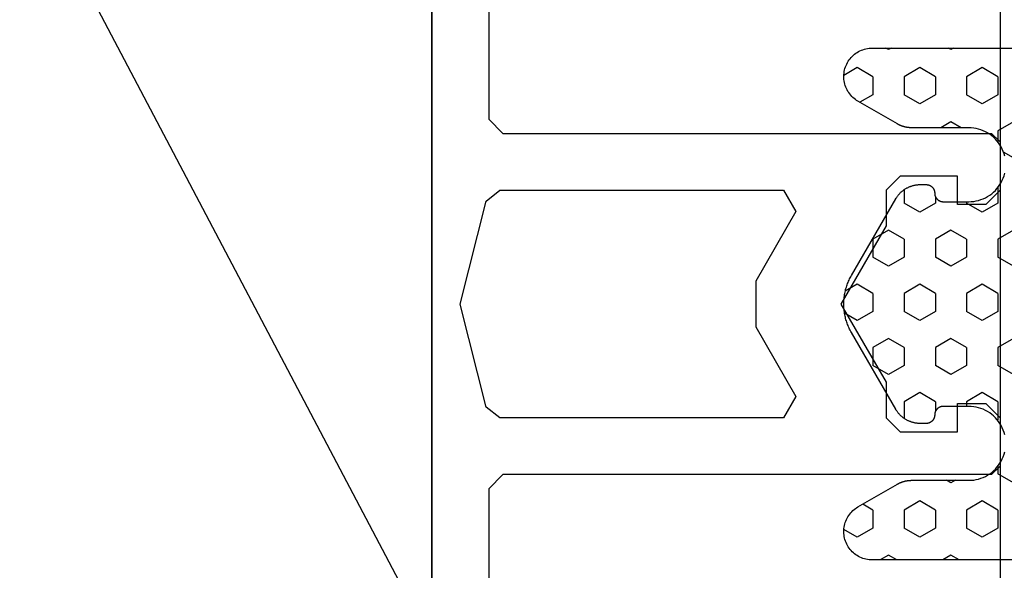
# Model space of a CAD drawing. Extents: x 4615668 to 9294084, y 5325188 to 10688993.
# Tile 247 of 256: x 4639510.43 to 4639513.9, y 5327419.52 to 5327421.46. Entities that reach past the tile are written whole.
import ezdxf

# ---------------------------------------------------------------- set-up
doc = ezdxf.new("R2010")
doc.units = 0
doc.header["$MEASUREMENT"] = 0
doc.layers.add('A_wymiary', color=152, linetype='Continuous', lineweight=5)
doc.layers.add('K-OPISY', color=252, linetype='Continuous', lineweight=15)
doc.layers.add('CrossSectionsProfils', color=7, linetype='Continuous')
doc.layers.add('DIM', color=7, linetype='Continuous')
doc.styles.add('Arial Narrow 20', font='arial.ttf', dxfattribs={"height": 20})
doc.styles.add('Simplex', font='simplex.shx')
doc.dimstyles.new('1do100 ok', dxfattribs={"dimscale": 0.5, "dimtxt": 12, "dimasz": 25, "dimexe": 20, "dimexo": 0, "dimgap": 5, "dimtad": 1, "dimdec": 0, "dimzin": 9, "dimtxsty": 'Arial Narrow 20', "dimblk": 'ARCHTICK', "dimcen": 3, "dimdle": 20, "dimclrd": 256, "dimclre": 256, "dimclrt": 256, "dimadec": 0, "dimazin": 2, "dimtfac": 1, "dimtdec": 0, "dimtix": 1, "dimtmove": 2, "dimatfit": 3, "dimldrblk": 'NONE', "dimfxl": 0, "dimtvp": 1, "dimtolj": 1, "dimtzin": 0, "dimlwd": 5, "dimlwe": 5, "dimarcsym": 0})
doc.dimstyles.new('1do50', dxfattribs={"dimscale": 5, "dimtxt": 2.5, "dimasz": 2.5, "dimexe": 2.5, "dimexo": 0.5, "dimgap": 1, "dimtad": 1, "dimdec": 1, "dimrnd": 0.5, "dimzin": 12, "dimdsep": 46, "dimtxsty": 'Simplex', "dimblk": 'OBLIQUE', "dimcen": 0.5, "dimdle": 2.5, "dimclrd": 256, "dimclre": 256, "dimclrt": 256, "dimadec": 1, "dimazin": 3, "dimtfac": 1, "dimtdec": 1, "dimtix": 1, "dimtmove": 0, "dimatfit": 3, "dimfxl": 0, "dimtolj": 1, "dimtzin": 0, "dimarcsym": 0})

# ---------------------------------------------------------------- blocks, each defined once
blk = doc.blocks.new('K43_2153_X', base_point=(858.06159, 1427.40338))
at = {"layer": 'CrossSectionsProfils', "flags": 128}
for points in [[(856.05942, 1441.40326), (856.05942, 1433.90338), (855.55942, 1433.40338), (838.36159, 1433.40338), (838.06159, 1433.10338), (838.06159, 1431.40338), (838.56159, 1430.90338), (839.56159, 1430.90338), (839.56159, 1431.90338), (841.57195, 1431.90338), (842.07195, 1431.40338), (842.07195, 1430.15338), (843.65967, 1427.40338), (842.07195, 1424.65338), (842.07195, 1423.40338), (841.57195, 1422.90338), (839.56159, 1422.90338), (839.56159, 1423.90338), (838.56159, 1423.90338), (838.06159, 1423.40338), (838.06159, 1421.70338), (838.36159, 1421.40338), (855.55942, 1421.40338), (856.05942, 1420.90338), (856.05942, 1413.40349)], [(858.05942, 1450.00358), (858.05942, 1404.80317), (858.35942, 1404.50317), (933.85942, 1404.50317)], [(855.66903, 1431.40338), (845.68039, 1431.40338), (845.24738, 1430.65338), (846.65967, 1428.20722), (846.65967, 1426.59953), (845.24738, 1424.15338), (845.68039, 1423.40338), (855.66903, 1423.40338), (856.1541, 1423.78211), (857.0594, 1427.40338), (856.1541, 1431.02464), (855.66903, 1431.40338)]]:
    blk.add_lwpolyline(points, dxfattribs=at)
blk = doc.blocks.new('Hatch84418', base_point=(6053.053, 1361.842))
at = {"layer": 'CrossSectionsProfils'}
for p, q in [((6439.74, 1346.868), (6440.013, 1347.341)), ((6447.36, 1346.868), (6447.603, 1347.29)), ((6448.63, 1346.868), (6448.372, 1347.315)), ((6456.25, 1346.868), (6455.978, 1347.339)), ((6440.058, 1346.318), (6439.74, 1346.868)), ((6440.692, 1346.318), (6440.957, 1346.777)), ((6447.677, 1346.318), (6447.36, 1346.868)), ((6448.312, 1346.318), (6448.63, 1346.868)), ((6455.298, 1346.318), (6455.091, 1346.676)), ((6455.933, 1346.318), (6456.25, 1346.868)), ((6440.057, 1346.318), (6440.692, 1346.318)), ((6445.455, 1345.768), (6445.772, 1346.318)), ((6445.772, 1346.318), (6446.407, 1346.318)), ((6446.725, 1345.768), (6446.408, 1346.318)), ((6447.677, 1346.318), (6448.312, 1346.318)), ((6449.265, 1345.768), (6449.583, 1346.318)), ((6449.583, 1346.318), (6450.217, 1346.318)), ((6450.535, 1345.768), (6450.217, 1346.318)), ((6455.297, 1346.318), (6455.932, 1346.318)), ((6439.105, 1345.768), (6439.053, 1345.858)), ((6456.885, 1345.768), (6457.053, 1346.06)), ((6439.053, 1345.679), (6439.104, 1345.768)), ((6445.772, 1345.218), (6445.455, 1345.768)), ((6446.407, 1345.218), (6446.725, 1345.768)), ((6449.583, 1345.218), (6449.265, 1345.768)), ((6450.217, 1345.218), (6450.535, 1345.768)), ((6457.053, 1345.477), (6456.885, 1345.768)), ((6439.74, 1344.668), (6440.057, 1345.218)), ((6440.057, 1345.218), (6440.692, 1345.218)), ((6441.01, 1344.668), (6440.692, 1345.218)), ((6444.032, 1345.218), (6444.502, 1345.218)), ((6444.82, 1344.669), (6444.503, 1345.219)), ((6445.772, 1345.218), (6446.407, 1345.218)), ((6447.36, 1344.668), (6447.677, 1345.218)), ((6447.677, 1345.218), (6448.312, 1345.218)), ((6448.63, 1344.668), (6448.312, 1345.218)), ((6449.583, 1345.218), (6450.217, 1345.218)), ((6451.17, 1344.668), (6451.487, 1345.218)), ((6451.487, 1345.218), (6452.075, 1345.218)), ((6454.98, 1344.668), (6455.297, 1345.218)), ((6455.297, 1345.218), (6455.932, 1345.218)), ((6456.25, 1344.668), (6455.933, 1345.218)), ((6440.058, 1344.119), (6439.74, 1344.668)), ((6440.692, 1344.118), (6441.01, 1344.668)), ((6444.502, 1344.118), (6444.82, 1344.668)), ((6447.678, 1344.118), (6447.36, 1344.668)), ((6448.312, 1344.118), (6448.63, 1344.668)), ((6451.487, 1344.118), (6451.17, 1344.668)), ((6455.297, 1344.118), (6454.98, 1344.668)), ((6455.933, 1344.118), (6456.25, 1344.668)), ((6440.057, 1344.118), (6440.692, 1344.118)), ((6444.27, 1344.118), (6444.502, 1344.118)), ((6445.455, 1343.569), (6445.772, 1344.119)), ((6445.772, 1344.118), (6446.407, 1344.118)), ((6446.725, 1343.568), (6446.407, 1344.118)), ((6447.677, 1344.118), (6448.312, 1344.118)), ((6449.265, 1343.568), (6449.583, 1344.118)), ((6449.583, 1344.118), (6450.217, 1344.118)), ((6450.535, 1343.568), (6450.217, 1344.118)), ((6451.487, 1344.118), (6451.837, 1344.118)), ((6455.297, 1344.118), (6455.932, 1344.118)), ((6441.645, 1343.568), (6441.854, 1343.93)), ((6456.885, 1343.568), (6457.053, 1343.86)), ((6439.105, 1343.568), (6439.053, 1343.658)), ((6439.053, 1343.479), (6439.105, 1343.568)), ((6441.854, 1343.208), (6441.645, 1343.569)), ((6445.773, 1343.019), (6445.455, 1343.569)), ((6446.407, 1343.018), (6446.725, 1343.568)), ((6449.583, 1343.019), (6449.265, 1343.568)), ((6450.217, 1343.018), (6450.535, 1343.568)), ((6454.345, 1343.568), (6454.253, 1343.727)), ((6454.253, 1343.41), (6454.345, 1343.568)), ((6457.053, 1343.277), (6456.885, 1343.568)), ((6439.74, 1342.469), (6440.057, 1343.019)), ((6440.057, 1343.018), (6440.692, 1343.018)), ((6441.01, 1342.469), (6440.692, 1343.019)), ((6444.454, 1343.018), (6444.502, 1343.018)), ((6444.82, 1342.469), (6444.503, 1343.019)), ((6445.772, 1343.018), (6446.407, 1343.018)), ((6447.36, 1342.469), (6447.677, 1343.018)), ((6447.677, 1343.018), (6448.312, 1343.018)), ((6448.63, 1342.469), (6448.312, 1343.018)), ((6449.583, 1343.018), (6450.217, 1343.018)), ((6451.17, 1342.468), (6451.487, 1343.018)), ((6451.487, 1343.018), (6451.654, 1343.018)), ((6454.98, 1342.468), (6455.297, 1343.018)), ((6455.297, 1343.018), (6455.932, 1343.018)), ((6456.25, 1342.469), (6455.933, 1343.019)), ((6440.058, 1341.919), (6439.74, 1342.469)), ((6440.692, 1341.919), (6441.01, 1342.469)), ((6444.502, 1341.919), (6444.82, 1342.469)), ((6447.677, 1341.919), (6447.36, 1342.469)), ((6448.312, 1341.919), (6448.63, 1342.469)), ((6451.487, 1341.919), (6451.17, 1342.469)), ((6455.297, 1341.919), (6454.98, 1342.469)), ((6455.933, 1341.919), (6456.25, 1342.469)), ((6440.057, 1341.919), (6440.692, 1341.919)), ((6441.645, 1341.369), (6441.962, 1341.919)), ((6441.962, 1341.919), (6442.353, 1341.919)), ((6442.915, 1341.369), (6442.713, 1341.719)), ((6443.954, 1341.919), (6444.502, 1341.919)), ((6445.455, 1341.369), (6445.772, 1341.918)), ((6445.772, 1341.919), (6446.407, 1341.919)), ((6446.725, 1341.369), (6446.408, 1341.919)), ((6447.677, 1341.919), (6448.312, 1341.919)), ((6449.265, 1341.369), (6449.583, 1341.918)), ((6449.583, 1341.919), (6450.217, 1341.919)), ((6450.535, 1341.369), (6450.217, 1341.919)), ((6451.487, 1341.919), (6452.123, 1341.919)), ((6452.123, 1341.919), (6452.132, 1341.935)), ((6453.754, 1341.919), (6454.027, 1341.919)), ((6454.345, 1341.369), (6454.028, 1341.919)), ((6455.297, 1341.919), (6455.932, 1341.919))]:
    blk.add_line(p, q, dxfattribs=at)
blk = doc.blocks.new('121040', base_point=(6448.053, 1341.842))
at = {"layer": 'CrossSectionsProfils', "flags": 128}
for points in [[(6457.053, 1339.542), (6457.053, 1346.342), (6457.052, 1346.397), (6457.047, 1346.453), (6457.04, 1346.508), (6457.029, 1346.563), (6457.015, 1346.617), (6456.998, 1346.67), (6456.979, 1346.722), (6456.956, 1346.773), (6456.93, 1346.822), (6456.902, 1346.87), (6456.872, 1346.917), (6456.838, 1346.962), (6456.803, 1347.004), (6456.765, 1347.045), (6456.724, 1347.083), (6456.682, 1347.12), (6456.638, 1347.153), (6456.591, 1347.185), (6456.544, 1347.213), (6456.495, 1347.239), (6456.444, 1347.262), (6456.392, 1347.283), (6456.339, 1347.3), (6456.285, 1347.315), (6456.231, 1347.326), (6456.176, 1347.334), (6456.12, 1347.34), (6456.064, 1347.342), (6456.009, 1347.341), (6455.953, 1347.337), (6455.898, 1347.33), (6455.843, 1347.319), (6455.789, 1347.306), (6455.736, 1347.29), (6455.684, 1347.271), (6455.632, 1347.249), (6455.583, 1347.224), (6455.534, 1347.197), (6455.487, 1347.166), (6455.442, 1347.133), (6455.399, 1347.098), (6455.358, 1347.061), (6455.319, 1347.021), (6455.283, 1346.979), (6455.249, 1346.935), (6455.217, 1346.889), (6455.188, 1346.842), (6455.188, 1346.842), (6454.387, 1345.456), (6454.382, 1345.447), (6454.376, 1345.437), (6454.371, 1345.427), (6454.366, 1345.417), (6454.361, 1345.407), (6454.356, 1345.397), (6454.351, 1345.387), (6454.346, 1345.377), (6454.342, 1345.367), (6454.337, 1345.357), (6454.333, 1345.347), (6454.329, 1345.336), (6454.324, 1345.326), (6454.32, 1345.316), (6454.316, 1345.305), (6454.312, 1345.295), (6454.309, 1345.284), (6454.305, 1345.274), (6454.302, 1345.263), (6454.298, 1345.252), (6454.295, 1345.242), (6454.292, 1345.231), (6454.289, 1345.22), (6454.286, 1345.21), (6454.283, 1345.199), (6454.281, 1345.188), (6454.278, 1345.177), (6454.276, 1345.166), (6454.273, 1345.155), (6454.271, 1345.144), (6454.269, 1345.133), (6454.268, 1345.123), (6454.266, 1345.111), (6454.264, 1345.1), (6454.262, 1345.089), (6454.261, 1345.078), (6454.26, 1345.067), (6454.258, 1345.056), (6454.257, 1345.045), (6454.256, 1345.034), (6454.256, 1345.023), (6454.255, 1345.012), (6454.254, 1345.001), (6454.254, 1344.99), (6454.254, 1344.978), (6454.253, 1344.967), (6454.253, 1344.956), (6454.253, 1344.956), (6454.253, 1342.942), (6454.25, 1342.855), (6454.242, 1342.769), (6454.228, 1342.683), (6454.207, 1342.598), (6454.182, 1342.515), (6454.15, 1342.434), (6454.114, 1342.355), (6454.072, 1342.279), (6454.025, 1342.206), (6453.974, 1342.136), (6453.917, 1342.07), (6453.857, 1342.007), (6453.793, 1341.949), (6453.725, 1341.895), (6453.653, 1341.846), (6453.578, 1341.802), (6453.5, 1341.763), (6453.421, 1341.729), (6453.338, 1341.7), (6453.255, 1341.677)], [(6452.652, 1341.677), (6452.568, 1341.7), (6452.486, 1341.729), (6452.406, 1341.763), (6452.329, 1341.802), (6452.254, 1341.846), (6452.182, 1341.895), (6452.114, 1341.949), (6452.05, 1342.007), (6451.989, 1342.07), (6451.933, 1342.136), (6451.882, 1342.206), (6451.835, 1342.279), (6451.793, 1342.355), (6451.756, 1342.434), (6451.726, 1342.515), (6451.7, 1342.598), (6451.68, 1342.683), (6451.665, 1342.769), (6451.656, 1342.855), (6451.653, 1342.942), (6451.653, 1342.942), (6451.653, 1343.842), (6451.654, 1343.852), (6451.654, 1343.862), (6451.655, 1343.872), (6451.656, 1343.882), (6451.658, 1343.892), (6451.66, 1343.902), (6451.662, 1343.911), (6451.664, 1343.921), (6451.667, 1343.931), (6451.67, 1343.94), (6451.673, 1343.95), (6451.677, 1343.959), (6451.681, 1343.968), (6451.686, 1343.977), (6451.69, 1343.986), (6451.695, 1343.995), (6451.701, 1344.003), (6451.706, 1344.012), (6451.712, 1344.02), (6451.718, 1344.028), (6451.724, 1344.036), (6451.731, 1344.043), (6451.738, 1344.05), (6451.745, 1344.057), (6451.752, 1344.064), (6451.76, 1344.071), (6451.768, 1344.077), (6451.775, 1344.083), (6451.784, 1344.089), (6451.792, 1344.095), (6451.801, 1344.1), (6451.809, 1344.105), (6451.818, 1344.11), (6451.827, 1344.114), (6451.836, 1344.118), (6451.846, 1344.122), (6451.855, 1344.125), (6451.865, 1344.128), (6451.874, 1344.131), (6451.884, 1344.134), (6451.894, 1344.136), (6451.903, 1344.138), (6451.914, 1344.139), (6451.923, 1344.14), (6451.934, 1344.141), (6451.943, 1344.142), (6451.954, 1344.142), (6451.954, 1344.142), (6451.963, 1344.142), (6451.974, 1344.142), (6451.983, 1344.143), (6451.994, 1344.145), (6452.003, 1344.146), (6452.013, 1344.148), (6452.023, 1344.15), (6452.033, 1344.152), (6452.042, 1344.155), (6452.052, 1344.158), (6452.061, 1344.162), (6452.07, 1344.166), (6452.08, 1344.17), (6452.089, 1344.174), (6452.098, 1344.179), (6452.106, 1344.184), (6452.115, 1344.189), (6452.123, 1344.194), (6452.131, 1344.2), (6452.139, 1344.206), (6452.147, 1344.213), (6452.155, 1344.219), (6452.162, 1344.226), (6452.169, 1344.233), (6452.176, 1344.241), (6452.183, 1344.248), (6452.189, 1344.256), (6452.195, 1344.264), (6452.201, 1344.272), (6452.206, 1344.28), (6452.211, 1344.289), (6452.216, 1344.298), (6452.221, 1344.307), (6452.226, 1344.316), (6452.229, 1344.325), (6452.233, 1344.334), (6452.237, 1344.343), (6452.24, 1344.353), (6452.243, 1344.363), (6452.245, 1344.372), (6452.248, 1344.382), (6452.249, 1344.392), (6452.251, 1344.402), (6452.252, 1344.412), (6452.253, 1344.422), (6452.253, 1344.432), (6452.253, 1344.442), (6452.253, 1344.442), (6452.253, 1344.649), (6452.253, 1344.671), (6452.252, 1344.693), (6452.251, 1344.716), (6452.25, 1344.738), (6452.247, 1344.76), (6452.245, 1344.782), (6452.241, 1344.804), (6452.238, 1344.826), (6452.233, 1344.848), (6452.229, 1344.87), (6452.224, 1344.892), (6452.218, 1344.913), (6452.212, 1344.935), (6452.205, 1344.956), (6452.198, 1344.977), (6452.19, 1344.998), (6452.183, 1345.019), (6452.174, 1345.039), (6452.165, 1345.06), (6452.156, 1345.08), (6452.146, 1345.1), (6452.136, 1345.12), (6452.125, 1345.139), (6452.114, 1345.159), (6452.102, 1345.178), (6452.09, 1345.196), (6452.078, 1345.215), (6452.065, 1345.233), (6452.052, 1345.251), (6452.038, 1345.269), (6452.024, 1345.286), (6452.01, 1345.303), (6451.995, 1345.32), (6451.98, 1345.336), (6451.964, 1345.352), (6451.949, 1345.368), (6451.933, 1345.383), (6451.916, 1345.398), (6451.899, 1345.413), (6451.882, 1345.427), (6451.864, 1345.441), (6451.847, 1345.454), (6451.829, 1345.467), (6451.81, 1345.48), (6451.792, 1345.492), (6451.772, 1345.504), (6451.753, 1345.515), (6451.753, 1345.515), (6449.053, 1347.074), (6449.015, 1347.096), (6448.975, 1347.117), (6448.936, 1347.137), (6448.896, 1347.156), (6448.854, 1347.174), (6448.813, 1347.192), (6448.772, 1347.208), (6448.73, 1347.224), (6448.688, 1347.238), (6448.646, 1347.252), (6448.604, 1347.265), (6448.56, 1347.276), (6448.517, 1347.287), (6448.474, 1347.297), (6448.43, 1347.306), (6448.386, 1347.314), (6448.342, 1347.321), (6448.298, 1347.327), (6448.253, 1347.332), (6448.209, 1347.336), (6448.165, 1347.339), (6448.12, 1347.341), (6448.076, 1347.342), (6448.031, 1347.342), (6447.987, 1347.341), (6447.942, 1347.339), (6447.897, 1347.336), (6447.853, 1347.332), (6447.809, 1347.327), (6447.765, 1347.321), (6447.721, 1347.314), (6447.677, 1347.306), (6447.633, 1347.297), (6447.59, 1347.287), (6447.546, 1347.276), (6447.503, 1347.265), (6447.461, 1347.252), (6447.418, 1347.238), (6447.376, 1347.224), (6447.334, 1347.208), (6447.293, 1347.192), (6447.252, 1347.174), (6447.211, 1347.156), (6447.171, 1347.137), (6447.131, 1347.117), (6447.092, 1347.096), (6447.053, 1347.074), (6447.053, 1347.074), (6444.354, 1345.515), (6444.334, 1345.504), (6444.315, 1345.492), (6444.297, 1345.48), (6444.278, 1345.467), (6444.26, 1345.454), (6444.243, 1345.441), (6444.225, 1345.427), (6444.208, 1345.413), (6444.191, 1345.398), (6444.174, 1345.383), (6444.158, 1345.368), (6444.143, 1345.352), (6444.127, 1345.336), (6444.112, 1345.32), (6444.097, 1345.303), (6444.083, 1345.286), (6444.069, 1345.269), (6444.055, 1345.251), (6444.042, 1345.233), (6444.029, 1345.215), (6444.017, 1345.196), (6444.004, 1345.178), (6443.993, 1345.159), (6443.982, 1345.139), (6443.971, 1345.12), (6443.961, 1345.1), (6443.951, 1345.08), (6443.942, 1345.06), (6443.933, 1345.039), (6443.924, 1345.019), (6443.917, 1344.998), (6443.909, 1344.977), (6443.902, 1344.956), (6443.895, 1344.935), (6443.889, 1344.913), (6443.883, 1344.892), (6443.878, 1344.87), (6443.874, 1344.848), (6443.869, 1344.826), (6443.866, 1344.804), (6443.862, 1344.782), (6443.86, 1344.76), (6443.857, 1344.738), (6443.855, 1344.716), (6443.854, 1344.693), (6443.854, 1344.671), (6443.854, 1344.649), (6443.854, 1344.649), (6443.854, 1344.442), (6443.854, 1344.432), (6443.854, 1344.422), (6443.855, 1344.412), (6443.856, 1344.402), (6443.857, 1344.392), (6443.859, 1344.382), (6443.862, 1344.372), (6443.864, 1344.363), (6443.867, 1344.353), (6443.87, 1344.343), (6443.874, 1344.334), (6443.877, 1344.325), (6443.881, 1344.316), (6443.886, 1344.307), (6443.89, 1344.298), (6443.896, 1344.289), (6443.9, 1344.28), (6443.906, 1344.272), (6443.912, 1344.264), (6443.918, 1344.256), (6443.924, 1344.248), (6443.931, 1344.241), (6443.938, 1344.233), (6443.945, 1344.226), (6443.952, 1344.219), (6443.96, 1344.213), (6443.967, 1344.206), (6443.976, 1344.2), (6443.984, 1344.194), (6443.992, 1344.189), (6444, 1344.184), (6444.009, 1344.179), (6444.018, 1344.174), (6444.027, 1344.17), (6444.036, 1344.166), (6444.045, 1344.162), (6444.055, 1344.158), (6444.064, 1344.155), (6444.074, 1344.152), (6444.084, 1344.15), (6444.094, 1344.148), (6444.104, 1344.146), (6444.113, 1344.145), (6444.124, 1344.143), (6444.133, 1344.142), (6444.144, 1344.142), (6444.153, 1344.142), (6444.153, 1344.142), (6444.164, 1344.142), (6444.173, 1344.141), (6444.184, 1344.14), (6444.193, 1344.139), (6444.203, 1344.138), (6444.213, 1344.136), (6444.223, 1344.134), (6444.233, 1344.131), (6444.242, 1344.128), (6444.252, 1344.125), (6444.261, 1344.122), (6444.271, 1344.118), (6444.28, 1344.114), (6444.289, 1344.11), (6444.297, 1344.105), (6444.306, 1344.1), (6444.315, 1344.095), (6444.323, 1344.089), (6444.332, 1344.083), (6444.339, 1344.077), (6444.347, 1344.071), (6444.354, 1344.064), (6444.362, 1344.057), (6444.369, 1344.05), (6444.376, 1344.043), (6444.382, 1344.036), (6444.389, 1344.028), (6444.395, 1344.02), (6444.401, 1344.012), (6444.406, 1344.003), (6444.412, 1343.995), (6444.417, 1343.986), (6444.421, 1343.977), (6444.426, 1343.968), (6444.43, 1343.959), (6444.434, 1343.95), (6444.437, 1343.94), (6444.44, 1343.931), (6444.443, 1343.921), (6444.445, 1343.911), (6444.447, 1343.902), (6444.449, 1343.892), (6444.451, 1343.882), (6444.452, 1343.872), (6444.453, 1343.862), (6444.453, 1343.852), (6444.454, 1343.842), (6444.454, 1343.842), (6444.454, 1342.942), (6444.451, 1342.855), (6444.442, 1342.769), (6444.427, 1342.683), (6444.407, 1342.598), (6444.381, 1342.515), (6444.35, 1342.434), (6444.313, 1342.355), (6444.272, 1342.279), (6444.225, 1342.206), (6444.174, 1342.136), (6444.118, 1342.07), (6444.057, 1342.007), (6443.993, 1341.949), (6443.925, 1341.895), (6443.853, 1341.846), (6443.778, 1341.802), (6443.701, 1341.763), (6443.621, 1341.729), (6443.539, 1341.7), (6443.455, 1341.677)], [(6442.852, 1341.677), (6442.768, 1341.7), (6442.686, 1341.729), (6442.606, 1341.763), (6442.529, 1341.802), (6442.454, 1341.846), (6442.382, 1341.895), (6442.314, 1341.949), (6442.25, 1342.007), (6442.189, 1342.07), (6442.133, 1342.136), (6442.082, 1342.206), (6442.035, 1342.279), (6441.993, 1342.355), (6441.957, 1342.434), (6441.925, 1342.515), (6441.899, 1342.598), (6441.879, 1342.683), (6441.865, 1342.769), (6441.856, 1342.855), (6441.854, 1342.942), (6441.854, 1342.942), (6441.854, 1344.956), (6441.854, 1344.967), (6441.853, 1344.978), (6441.853, 1344.99), (6441.853, 1345.001), (6441.852, 1345.012), (6441.851, 1345.023), (6441.851, 1345.034), (6441.85, 1345.045), (6441.849, 1345.056), (6441.847, 1345.067), (6441.846, 1345.078), (6441.845, 1345.089), (6441.843, 1345.1), (6441.841, 1345.111), (6441.839, 1345.123), (6441.837, 1345.133), (6441.835, 1345.144), (6441.833, 1345.155), (6441.831, 1345.166), (6441.829, 1345.177), (6441.826, 1345.188), (6441.824, 1345.199), (6441.821, 1345.21), (6441.818, 1345.22), (6441.815, 1345.231), (6441.812, 1345.242), (6441.809, 1345.252), (6441.805, 1345.263), (6441.802, 1345.274), (6441.798, 1345.284), (6441.794, 1345.295), (6441.791, 1345.305), (6441.787, 1345.316), (6441.783, 1345.326), (6441.778, 1345.336), (6441.774, 1345.347), (6441.77, 1345.357), (6441.765, 1345.367), (6441.761, 1345.377), (6441.756, 1345.387), (6441.751, 1345.397), (6441.746, 1345.407), (6441.741, 1345.417), (6441.736, 1345.427), (6441.73, 1345.437), (6441.725, 1345.447), (6441.719, 1345.456), (6441.719, 1345.456), (6440.919, 1346.842), (6440.89, 1346.889), (6440.858, 1346.935), (6440.824, 1346.979), (6440.788, 1347.021), (6440.749, 1347.061), (6440.708, 1347.098), (6440.665, 1347.133), (6440.619, 1347.166), (6440.573, 1347.197), (6440.524, 1347.224), (6440.474, 1347.249), (6440.423, 1347.271), (6440.371, 1347.29), (6440.317, 1347.306), (6440.264, 1347.319), (6440.209, 1347.33), (6440.153, 1347.337), (6440.098, 1347.341), (6440.042, 1347.342), (6439.987, 1347.34), (6439.931, 1347.334), (6439.876, 1347.326), (6439.822, 1347.315), (6439.768, 1347.3), (6439.715, 1347.283), (6439.663, 1347.262), (6439.612, 1347.239), (6439.563, 1347.213), (6439.515, 1347.185), (6439.469, 1347.153), (6439.425, 1347.12), (6439.383, 1347.083), (6439.342, 1347.045), (6439.304, 1347.004), (6439.269, 1346.962), (6439.235, 1346.917), (6439.205, 1346.87), (6439.176, 1346.822), (6439.151, 1346.773), (6439.128, 1346.722), (6439.109, 1346.67), (6439.092, 1346.617), (6439.078, 1346.563), (6439.067, 1346.508), (6439.06, 1346.453), (6439.055, 1346.397), (6439.053, 1346.342), (6439.053, 1346.342), (6439.053, 1339.542)]]:
    blk.add_lwpolyline(points, dxfattribs=at)
at = {"layer": 'CrossSectionsProfils'}
blk.add_blockref('Hatch84418', (6053.053, 1361.842), dxfattribs=at)
blk = doc.blocks.new('G$CF6DD062E')
at = {"layer": 'A_wymiary', "ltscale": 40}
for points in [[(847.156, 635.317), (762.156, 635.317), (762.156, 6965.317), (847.156, 6965.317)], [(847.156, 6965.317), (867.156, 6965.317), (867.156, 635.317), (847.156, 635.317)]]:
    blk.add_lwpolyline(points, close=True, dxfattribs=at)
blk.add_lwpolyline([(762.156, 6965.317), (762.156, 635.317), (762.156, 295.317), (831.627, 295.317), (831.627, 606.915, 0.029325), (831.405, 607.609), (826.869, 612.145, -0.198912), (825.698, 614.973), (825.697, 635.316), (828.697, 635.317), (828.695, 616.317, 0.414258), (829.695, 615.317), (830.698, 615.317, 0.444219), (831.656, 616.317), (831.656, 635.317), (831.656, 635.317), (867.156, 635.317), (867.156, 6965.317)], format="xyb", close=True, dxfattribs=at)
at = {"layer": 'CrossSectionsProfils', "ltscale": 40}
blk.add_lwpolyline([(831.625, 295.317), (762.156, 295.317), (762.156, 6965.317), (847.155, 6965.317), (847.155, 635.317)], dxfattribs=at)
blk.add_lwpolyline([(847.155, 6965.317), (867.154, 6965.317), (867.154, 635.317), (847.155, 635.317)], close=True, dxfattribs=at)
at = {"layer": 'CrossSectionsProfils', "yscale": -1}
for name, p, rotation in [('K43_2153_X', (847.154, 3340.317), 180), ('121040', (867.154, 3340.317), 270)]:
    blk.add_blockref(name, p, dxfattribs=dict(at, rotation=rotation))
blk = doc.blocks.new('_Oblique')
at = {"color": 0, "linetype": 'ByBlock', "lineweight": -2}
blk.add_line((-0.5, -0.5), (0.5, 0.5), dxfattribs=at)
blk = doc.blocks.new('_ArchTick')
at = {"color": 0, "linetype": 'ByBlock', "const_width": 0.15}
blk.add_lwpolyline([(-0.5, -0.5), (0.5, 0.5)], dxfattribs=at)
blk = doc.blocks.new('*D5685')
at = {"layer": 'Defpoints', "color": 0}
for p in [(4639513.7829, 5327784.9675), (4639627.6994, 5327784.9675), (4639498.7835, 5327149.9675)]:
    blk.add_point(p, dxfattribs=at)
at = {"layer": 'DIM', "lineweight": 5, "ltscale": 40}
for p, q in [((4639627.6994, 5327139.9675), (4639627.6994, 5327794.9675)), ((4639513.7829, 5327784.9675), (4639637.6994, 5327784.9675)), ((4639498.7835, 5327149.9675), (4639637.6994, 5327149.9675))]:
    blk.add_line(p, q, dxfattribs=at)
at = {"layer": 'DIM', "linetype": 'ByBlock', "lineweight": 5, "xscale": 12.5, "yscale": 12.5, "zscale": 12.5}
for p, rotation in [((4639627.6994, 5327784.9675), 90), ((4639627.6994, 5327149.9675), 270)]:
    blk.add_blockref('_ArchTick', p, dxfattribs=dict(at, rotation=rotation))
at = {"layer": 'DIM', "lineweight": 0, "ltscale": 40, "insert": (4639614.9812, 5327467.4675), "char_height": 20, "attachment_point": 5, "rotation": 90, "style": 'Arial Narrow 20'}
blk.add_mtext('\\A1;635', dxfattribs=at)
blk = doc.blocks.new('_None')

msp = doc.modelspace()

# ---------------------------------------------------------------- block references
at = {"layer": 'A_wymiary', "ltscale": 40, "xscale": 0.1, "yscale": 0.1, "zscale": 0.1}
msp.add_blockref('G$CF6DD062E', (4639427.1679, 5327086.4248), dxfattribs=at)

# ---------------------------------------------------------------- dimensions: what is measured, and where the dimension line sits
at = {"layer": 'DIM', "color": 1, "lineweight": 0, "ltscale": 40}
dim = msp.add_linear_dim(base=(4639627.6994, 5327784.9675), p1=(4639498.7835, 5327149.9675), p2=(4639513.7829, 5327784.9675), angle=90, dimstyle='1do100 ok', override={"dimfxl": 1, "dimfxlon": 0}, dxfattribs=at)
dim.commit()
dim.dimension.update_dxf_attribs({"geometry": '*D5685', "text_midpoint": (4639614.9812, 5327467.4675)})

# ---------------------------------------------------------------- leaders
at = {"layer": 'K-OPISY', "annotation_type": 0, "has_hookline": 1, "hookline_direction": 0, "text_width": 126}
msp.add_leader([(4639493.7903, 5327453.5809), (4639517.2128, 5327409.1547), (4639529.7128, 5327409.1547)], dimstyle='1do50', override={"dimgap": 1, "dimtad": 1}, dxfattribs=at)

doc.saveas('drawing.dxf')
